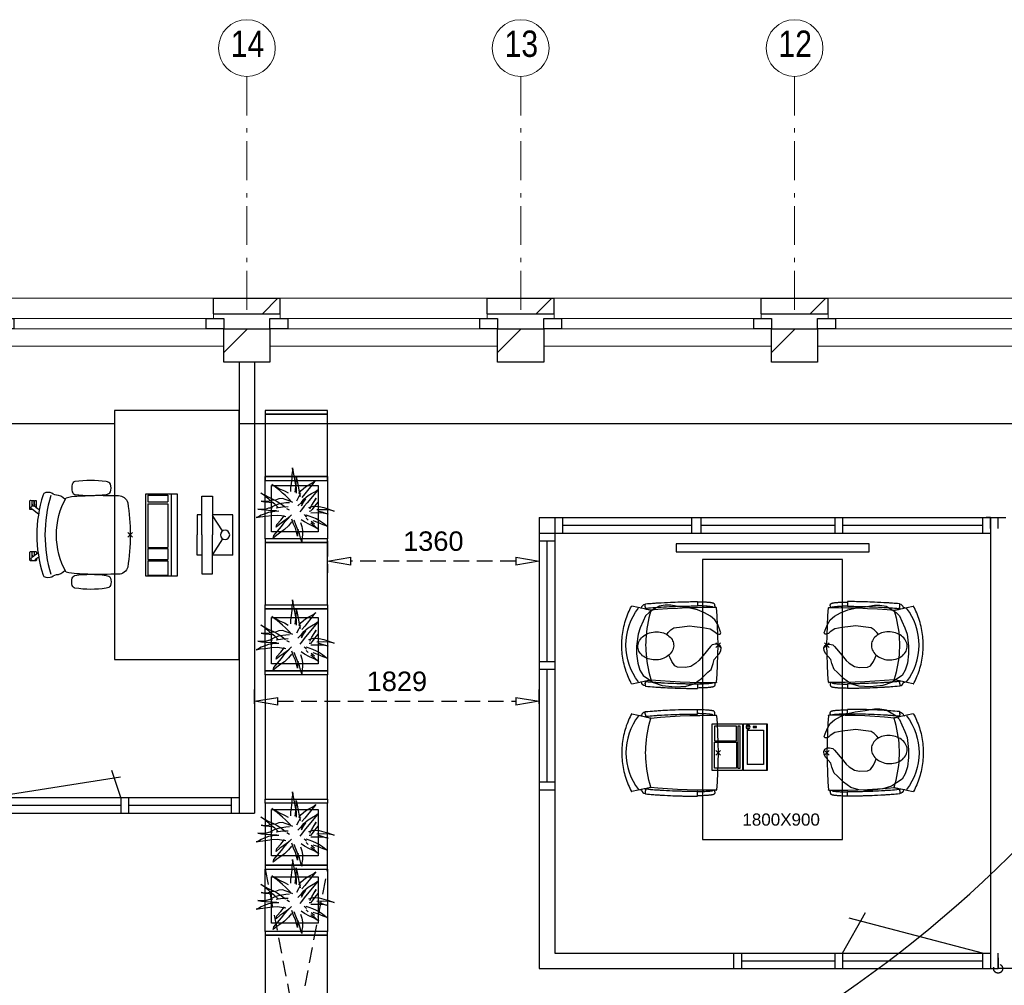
# Model space of a CAD drawing. Header units: millimetres. Extents: x 293454 to 524618, y 211738 to 307297.
# Tile 26 of 152: x 368258 to 374586, y 259316 to 265525. Entities that reach past the tile are written whole.
import ezdxf

# ---------------------------------------------------------------- set-up
doc = ezdxf.new("R2010")
doc.units = ezdxf.units.MM
doc.header["$LTSCALE"] = 400
doc.header["$PDMODE"] = 3
doc.header["$PDSIZE"] = 15
doc.linetypes.add('HIDDEN', pattern=[0.375, 0.25, -0.125])
doc.linetypes.add('STYLE_06', pattern=[1.041641, 0.625, -0.208282, 0.069427, -0.138931])
for name, color, linetype in [('-gd', 2, 'Continuous'), ('-ve', 2, 'HIDDEN'), ('co2-1-n-1-0-8_ip0', 7, 'Continuous'), ('inlay', 6, 'Continuous'), ('inr', 4, 'Continuous'), ('plafond', 255, 'HIDDEN'), ('plant', 114, 'Continuous'), ('plat', 5, 'Continuous'), ('sona-s008_ip0', 7, 'Continuous'), ('symbol', 1, 'Continuous'), ('timmerwerk-ge', 150, 'Continuous'), ('timmerwerk-ve', 8, 'HIDDEN')]:
    doc.layers.add(name, color=color, linetype=linetype)
for name, color, linetype, lineweight in [('Buitenkozijnen', 140, 'Continuous', 15), ('mat-baksteen', 5, 'Continuous', 25), ('mat-kalkzandsteen', 5, 'Continuous', 25), ('None', 7, 'Continuous', 9)]:
    doc.layers.add(name, color=color, linetype=linetype, lineweight=lineweight)
doc.styles.add('Arial', font='arial.ttf', dxfattribs={"height": 211.666667})
doc.styles.add('Arial Narrow', font='ARIALN.TTF', dxfattribs={"height": 222.25})
doc.styles.get("Standard").update_dxf_attribs({"font": 'arial.ttf'})
doc.dimstyles.new('CAL-N1-050-25', dxfattribs={"dimscale": 50, "dimtxt": 2.5, "dimasz": 3, "dimexe": 1.5, "dimexo": 0, "dimgap": 0.3, "dimtad": 0, "dimdec": 4, "dimrnd": 1, "dimdsep": 46, "dimtxsty": 'Standard', "dimblk": 'CLOSED', "dimcen": 0, "dimdle": 1.25, "dimclrt": 249, "dimadec": 0, "dimazin": 0, "dimtfac": 0.9, "dimtdec": 4, "dimtix": 1, "dimtmove": 0, "dimatfit": 3, "dimldrblk": 'CLOSED', "dimfxl": 1, "dimtvp": 1, "dimtolj": 1, "dimtzin": 0, "dimarcsym": 0})

# ---------------------------------------------------------------- blocks, each defined once
blk = doc.blocks.new('*X48')
at = {"layer": 'None', "lineweight": 9}
blk.add_line((-148.5, -148.5), (4, 4), dxfattribs=at)
blk = doc.blocks.new('*X49')
at = {"layer": 'None', "lineweight": 9}
blk.add_line((100, 100), (200, 200), dxfattribs=at)
blk = doc.blocks.new('Penant best-uitbr  (2D)')
at = {"layer": 'mat-baksteen', "lineweight": 25}
for p, q in [((-215, 200), (215, 200)), ((-215, 100), (-215, 200)), ((215, 100), (215, 200)), ((-215, 100), (215, 100))]:
    blk.add_line(p, q, dxfattribs=at)
at = {"layer": 'mat-kalkzandsteen', "lineweight": 25}
blk.add_lwpolyline([(-148.5, 4), (148.5, 4), (148.5, -210), (-148.5, -210)], close=True, dxfattribs=at)
at = {"layer": 'mat-baksteen'}
blk.add_blockref('*X49', (0, 0), dxfattribs=at)
at = {"layer": 'mat-kalkzandsteen'}
blk.add_blockref('*X48', (0, 0), dxfattribs=at)
blk = doc.blocks.new('Gevelpui best-uitbr 1330 (2D)')
at = {"layer": 'Buitenkozijnen', "lineweight": 15}
for p, q in [((-731.5, 71), (731.5, 71)), ((-731.5, 4), (-731.5, 71)), ((731.5, 4), (731.5, 71)), ((-731.5, 4), (731.5, 4))]:
    blk.add_line(p, q, dxfattribs=at)
at = {"layer": 'Buitenkozijnen', "color": 92, "lineweight": 25}
for points in [[(-731.5, 71), (-617.5, 71), (-617.5, 4), (-731.5, 4)], [(617.5, 71), (731.5, 71), (731.5, 4), (617.5, 4)]]:
    blk.add_lwpolyline(points, close=True, dxfattribs=at)
at = {"layer": 'None', "color": 43, "linetype": 'Continuous', "lineweight": 9}
blk.add_line((-731.5, -107), (731.5, -107), dxfattribs=at)
at = {"layer": 'None', "color": 43, "linetype": 'Continuous', "lineweight": 9, "flags": 128}
blk.add_lwpolyline([(-665, 71), (-665, 200), (665, 200), (665, 71)], dxfattribs=at)
blk = doc.blocks.new('*U108')
at = {"layer": 'None', "color": 7, "linetype": 'STYLE_06', "lineweight": 9}
for p, q in [((-42108.9, 10116.2), (-42108.9, 8616.2)), ((-40348.9, 10116.2), (-40348.9, 8616.2)), ((-38588.9, 10116.2), (-38588.9, 8616.2))]:
    blk.add_line(p, q, dxfattribs=at)
at = {"layer": 'None', "color": 43, "linetype": 'Continuous', "lineweight": 9}
for centre in [(-42108.9, 10298.8), (-40348.9, 10298.8), (-38588.9, 10298.8)]:
    blk.add_circle(centre, 182.6, dxfattribs=at)
at = {"layer": 'None', "color": 8, "char_height": 169.33, "attachment_point": 1, "style": 'Arial Narrow'}
for s, insert in [('14', (-42212.7, 10411.6)), ('13', (-40452.7, 10411.6)), ('12', (-38692.7, 10411.6))]:
    blk.add_mtext(s, dxfattribs=dict(at, insert=insert))
blk = doc.blocks.new('SONA-S008_B2')
at = {"layer": '-gd'}
blk.add_open_spline([(-253, -509.5), (-87.8, -560.2), (87.8, -560.2), (253, -509.5)], degree=3, dxfattribs=at)
for points in [[(-206.6, -15.8), (-79.4, 5.3), (79.6, 5.3), (206.6, -15.8)], [(-253, -73.9), (-253.4, -51.6), (-233.1, -20.2), (-206.6, -15.8)], [(206.6, -15.8), (233.1, -20.2), (253.4, -51.6), (253, -73.9)], [(-325.3, -126.1), (-337, -131.7), (-340.4, -140.8), (-342.5, -153.6)], [(-277.9, -126.1), (-287.8, -121.3), (-315.3, -121.3), (-325.3, -126.1)], [(-260.7, -153.6), (-262.7, -140.8), (-266.2, -131.7), (-277.9, -126.1)], [(-253, -272.1), (-257.1, -206.8), (-252.1, -139.2), (-253, -73.9)], [(253, -73.9), (252.1, -139.2), (257.1, -206.8), (253, -272.1)], [(260.6, -153.6), (262.7, -140.8), (266.2, -131.7), (277.9, -126.1)], [(277.9, -126.1), (287.8, -121.3), (315.3, -121.3), (325.3, -126.1)], [(325.3, -126.1), (337, -131.7), (340.4, -140.8), (342.5, -153.6)], [(-342.5, -153.6), (-353.5, -221.1), (-351.5, -287.6), (-342.5, -355.4)], [(-260.7, -355.4), (-251.6, -287.6), (-249.7, -221.1), (-260.7, -153.6)], [(260.6, -355.4), (251.6, -287.6), (249.7, -221.1), (260.6, -153.6)], [(342.5, -153.6), (353.4, -221.1), (351.5, -287.6), (342.5, -355.4)], [(-255.2, -303.9), (-254.1, -304.3), (-252.9, -304.7), (-251.7, -305.1)], [(-238.9, -411.5), (-253, -365.7), (-250.2, -318.7), (-253, -272.1)], [(253, -272.1), (250.2, -318.7), (253, -365.7), (238.9, -411.5)], [(251.9, -297.7), (252.9, -297.4), (253.8, -297.1), (254.7, -296.8)], [(-342.5, -355.4), (-341.5, -363), (-333.6, -369.9), (-326.1, -371.8)], [(-326.1, -371.8), (-310.3, -375.7), (-292.8, -375.7), (-277, -371.8)], [(-277, -371.8), (-269.5, -369.9), (-261.7, -363), (-260.7, -355.4)], [(-250.7, -332.5), (-253.1, -331.7), (-255.4, -330.9), (-257.6, -330.2)], [(256.9, -323.2), (255, -323.8), (253.1, -324.4), (251, -325.1)], [(277, -371.8), (269.5, -369.9), (261.7, -363), (260.6, -355.4)], [(326.1, -371.8), (310.3, -375.7), (292.8, -375.7), (277, -371.8)], [(342.5, -355.4), (341.5, -363), (333.6, -369.9), (326.1, -371.8)], [(-227.3, -418.1), (-247.1, -436.6), (-255.7, -455.2), (-255.5, -473.7)], [(238.9, -411.5), (95.4, -494.5), (-95.5, -494.5), (-238.9, -411.5)], [(255.5, -473.7), (255.7, -455.2), (247.1, -436.6), (227.3, -418.1)], [(-255.5, -473.7), (-255.4, -489), (-270.3, -500.1), (-272.1, -515.2)], [(272.1, -515.2), (270.3, -500.1), (255.4, -489), (255.5, -473.7)], [(-272.1, -515.2), (-274.4, -533.8), (-273.7, -555.7), (-258.6, -560.1)], [(-258.6, -560.1), (-77.4, -613.6), (78.8, -613.6), (258.6, -560.1)], [(258.6, -560.1), (273.7, -555.6), (274.4, -533.8), (272.1, -515.2)], [(-222.4, -606.9), (-222.4, -604.9), (-220.7, -603.3), (-218.7, -603.3)], [(-222.4, -615.1), (-222.4, -615.1), (-222.4, -606.9), (-222.4, -606.9)], [(-218.8, -615.1), (-218.8, -615.1), (-222.4, -615.1), (-222.4, -615.1)], [(-222.4, -629.9), (-222.4, -629.9), (-222.4, -618.1), (-222.4, -618.1)], [(-222.4, -618.1), (-222.4, -618.1), (-198.5, -618.1), (-198.5, -618.1)], [(-198.6, -630), (-198.6, -630), (-222.4, -629.9), (-222.4, -629.9)], [(-198.5, -615.1), (-198.5, -615.1), (-218.8, -615.1), (-218.8, -615.1)], [(-218.7, -603.3), (-218.7, -603.3), (-192, -603.3), (-176.8, -603.3)], [(-198.6, -633), (-198.6, -633), (-198.6, -630), (-198.6, -630)], [(-198.6, -630), (-198.6, -630), (-186.7, -630), (-186.7, -630)], [(-198.5, -618.1), (-198.5, -618.1), (-198.5, -615.1), (-198.5, -615.1)], [(-198.5, -615.1), (-198.5, -615.1), (-186.7, -615.2), (-186.7, -615.2)], [(-198.5, -618.1), (-198.5, -618.1), (-189.1, -618.2), (-187.1, -618.2)], [(-182.7, -633.4), (-188.4, -629.2), (-189.7, -621.1), (-185.5, -615.4)], [(-185.4, -615.2), (-186.2, -615.2), (-186.7, -615.2), (-186.7, -615.2)], [(-186.7, -615.2), (-186.7, -615.2), (-186.7, -616.4), (-186.7, -617.3)], [(-185.9, -630), (-186.4, -630), (-186.7, -630), (-186.7, -630)], [(-186.7, -630), (-186.7, -630), (-186.7, -633), (-186.7, -633)], [(-185.5, -615.4), (-185.5, -615.4), (-176.5, -602.9), (-162.6, -583.8)], [(-164.7, -630.5), (-168.8, -636.2), (-176.9, -637.5), (-182.7, -633.4)], [(-134.5, -588.9), (-152.4, -613.6), (-164.7, -630.5), (-164.7, -630.5)], [(-162.8, -630.1), (-162.8, -630.1), (-163.4, -630.1), (-164.4, -630)], [(-162.8, -628), (-162.8, -629.2), (-162.8, -630.1), (-162.8, -630.1)], [(106.4, -606.6), (106.4, -604.6), (108, -603), (110, -603)], [(106.4, -614.8), (106.4, -614.8), (106.4, -606.6), (106.4, -606.6)], [(110.1, -614.8), (110.1, -614.8), (106.4, -614.8), (106.4, -614.8)], [(106.4, -629.7), (106.4, -629.7), (106.4, -617.8), (106.4, -617.8)], [(106.4, -617.8), (106.4, -617.8), (130.3, -617.8), (130.3, -617.8)], [(130.3, -629.6), (130.3, -629.6), (106.4, -629.7), (106.4, -629.7)], [(106.4, -640.9), (106.4, -640.9), (106.4, -632.7), (106.4, -632.7)], [(106.4, -632.7), (106.4, -632.7), (110.1, -632.7), (110.1, -632.7)], [(110, -603), (110, -603), (115.6, -603), (123.1, -603)], [(130.3, -614.8), (130.3, -614.8), (110.1, -614.8), (110.1, -614.8)], [(110.1, -632.7), (110.1, -632.7), (130.3, -632.6), (130.3, -632.6)], [(143.1, -630.4), (143.1, -630.4), (131.8, -614.9), (115.2, -592)], [(130.3, -617.8), (130.3, -617.8), (130.3, -614.8), (130.3, -614.8)], [(130.3, -614.8), (130.3, -614.8), (130.9, -614.8), (131.7, -614.8)], [(130.3, -617.8), (130.3, -617.8), (131.9, -617.8), (133.9, -617.8)], [(130.3, -632.6), (130.3, -632.6), (130.3, -629.6), (130.3, -629.6)], [(130.3, -629.6), (130.3, -629.6), (142.1, -629.6), (142.1, -629.6)], [(130.3, -632.6), (130.3, -632.6), (142.2, -632.6), (142.2, -632.6)], [(142.5, -629.6), (142.3, -629.6), (142.1, -629.6), (142.1, -629.6)], [(142.1, -629.6), (142.1, -629.6), (142.2, -632.6), (142.2, -632.6)], [(142.2, -632.6), (142.2, -632.6), (143.3, -632.6), (145.1, -632.6)], [(161.1, -633.2), (155.3, -637.4), (147.2, -636.1), (143.1, -630.4)], [(143.7, -587.5), (156, -604.4), (163.9, -615.2), (163.9, -615.2)], [(154.9, -602.9), (159.4, -602.9), (162.3, -602.9), (162.3, -602.9)], [(163.9, -615.2), (168.1, -621), (166.8, -629.1), (161.1, -633.2)], [(161.8, -632.6), (162.2, -632.6), (162.4, -632.6), (162.4, -632.6)], [(162.3, -602.9), (164.4, -602.9), (166, -604.6), (166, -606.6)], [(162.4, -632.6), (162.4, -632.6), (166, -632.6), (166, -632.6)], [(166, -614.8), (166, -614.8), (164.6, -614.8), (163.5, -614.8)], [(166, -629.6), (166, -629.6), (165.4, -629.6), (164.4, -629.6)], [(165.3, -617.8), (165.8, -617.8), (166, -617.8), (166, -617.8)], [(166, -606.6), (166, -606.6), (166, -614.8), (166, -614.8)], [(166, -617.8), (166, -617.8), (166, -618.6), (166, -619.9)], [(166, -625.7), (166, -627.8), (166, -629.6), (166, -629.6)], [(166, -632.6), (166, -632.6), (166, -640.8), (166, -640.8)], [(-222.5, -641.1), (-222.5, -641.1), (-222.4, -632.9), (-222.4, -632.9)], [(-218.8, -644.8), (-220.8, -644.8), (-222.5, -643.1), (-222.5, -641.1)], [(-222.4, -632.9), (-222.4, -632.9), (-218.8, -632.9), (-218.8, -632.9)], [(-218.8, -632.9), (-218.8, -632.9), (-198.6, -633), (-198.6, -633)], [(-166.5, -644.9), (-166.5, -644.9), (-218.8, -644.8), (-218.8, -644.8)], [(-198.6, -633), (-198.6, -633), (-186.7, -633), (-186.7, -633)], [(-186.7, -633), (-186.7, -633), (-185.3, -633), (-183.1, -633)], [(-182.7, -633.4), (-182.7, -633.4), (-182.7, -633.4), (-182.7, -633.4)], [(-167.1, -633), (-166.7, -633), (-166.5, -633), (-166.5, -633)], [(-166.5, -633), (-166.5, -633), (-162.9, -633.1), (-162.9, -633.1)], [(-162.9, -641.3), (-162.9, -643.3), (-164.5, -644.9), (-166.5, -644.9)], [(-162.9, -633.1), (-162.9, -633.1), (-162.9, -641.3), (-162.9, -641.3)], [(110.1, -644.5), (108.1, -644.5), (106.5, -642.9), (106.4, -640.9)], [(162.4, -644.4), (162.4, -644.4), (110.1, -644.5), (110.1, -644.5)], [(161.1, -633.2), (161.1, -633.2), (161.1, -633.2), (161.1, -633.2)], [(166, -640.8), (166, -642.8), (164.4, -644.4), (162.4, -644.4)]]:
    blk.add_open_spline(points, degree=3)
at = {"layer": 'sona-s008_ip0'}
blk.add_point((0, 0), dxfattribs=at)
blk = doc.blocks.new('SYMB-CMP4_B2')
for p, q in [((-130, 558.1), (130, 558.1)), ((-130, 558.1), (-130, 428.1)), ((130, 558.1), (130, 428.1)), ((-25.3, 491.9), (-125, 428.1)), ((25.3, 491.9), (125, 428.1)), ((-250, 358.1), (-250, 428.1)), ((-250, 428.1), (0, 428.1)), ((250, 428.1), (0, 428.1)), ((250, 358.1), (250, 428.1)), ((0, 358.1), (-250, 358.1)), ((-130, 358.1), (-130, 328.1)), ((-130, 328.1), (0, 328.1)), ((0, 358.1), (250, 358.1)), ((130, 328.1), (0, 328.1)), ((130, 358.1), (130, 328.1)), ((265, 200), (-265, 200)), ((-265, 200), (-265, 0)), ((265, 0), (265, 200)), ((265, 162.9), (-265, 162.9)), ((-166.8, 141.5), (-259.7, 141.5)), ((-259.7, 12.9), (-259.7, 141.5)), ((-166.8, 12.9), (-166.8, 141.5)), ((-88, 141.5), (-159.1, 141.5)), ((-159.1, 12.9), (-159.1, 141.5)), ((-88, 12.9), (-88, 141.5)), ((200.4, 141.5), (-81.5, 141.5)), ((-81.5, 12.9), (-81.5, 141.5)), ((200.4, 12.9), (200.4, 141.5)), ((254.7, 141.5), (212.3, 141.5)), ((212.3, 12.9), (212.3, 141.5)), ((254.7, 12.9), (254.7, 141.5)), ((-265, 0), (265, 0)), ((-166.8, 12.9), (-259.7, 12.9)), ((-88, 12.9), (-159.1, 12.9)), ((200.4, 12.9), (-81.5, 12.9)), ((254.7, 12.9), (212.3, 12.9))]:
    blk.add_line(p, q)
blk.add_circle((0, 508.1), 30)
blk = doc.blocks.new('boom nieuw 01')
at = {"layer": 'plant', "extrusion": (0, -4.44089e-16, -1)}
for p, q in [((-574, 694), (-627, 737)), ((-627, 737), (-616, 698)), ((-574, 694), (-627, 737)), ((-627, 737), (-616, 698)), ((-616, 698), (-564, 639)), ((-616, 698), (-564, 639)), ((-519, 654), (-574, 694)), ((-519, 654), (-574, 694)), ((-285, 709), (-298, 670)), ((-285, 665), (-285, 709)), ((-238, 749), (-257, 677)), ((-238, 749), (-257, 677)), ((-225, 789), (-238, 749)), ((-225, 789), (-238, 749)), ((-225, 745), (-225, 789)), ((-225, 745), (-225, 789)), ((-219, 696), (-225, 745)), ((-219, 696), (-225, 745)), ((-219, 630), (-219, 696)), ((-219, 630), (-219, 696)), ((-531, 541), (-584, 584)), ((-584, 584), (-573, 545)), ((-531, 541), (-584, 584)), ((-584, 584), (-573, 545)), ((-564, 639), (-510, 574)), ((-564, 639), (-510, 574)), ((-467, 618), (-519, 654)), ((-467, 618), (-519, 654)), ((-510, 574), (-463, 510)), ((-510, 574), (-463, 510)), ((-412, 565), (-467, 618)), ((-412, 565), (-467, 618)), ((-369, 511), (-412, 565)), ((-369, 511), (-412, 565)), ((-316, 598), (-344, 540)), ((-308, 551), (-333, 488)), ((-308, 551), (-333, 488)), ((-298, 670), (-316, 598)), ((-284, 619), (-308, 551)), ((-284, 619), (-308, 551)), ((-279, 616), (-285, 665)), ((-257, 677), (-284, 619)), ((-257, 677), (-284, 619)), ((-243, 519), (-227, 576)), ((-243, 519), (-227, 576)), ((-227, 576), (-219, 630)), ((-227, 576), (-219, 630)), ((-55, 579), (-119, 548)), ((-55, 579), (-119, 548)), ((-101, 524), (-55, 560)), ((-101, 524), (-55, 560)), ((9, 617), (-55, 579)), ((9, 617), (-55, 579)), ((-55, 560), (-36, 579)), ((-55, 560), (-36, 579)), ((-36, 579), (9, 617)), ((-36, 579), (9, 617)), ((73, 551), (-4, 517)), ((73, 551), (-4, 517)), ((126, 569), (73, 551)), ((126, 569), (73, 551)), ((92, 539), (126, 569)), ((92, 539), (126, 569)), ((-831, 440), (-863, 451)), ((-863, 451), (-808, 440)), ((-831, 440), (-863, 451)), ((-863, 451), (-808, 440)), ((-793, 417), (-831, 440)), ((-793, 417), (-831, 440)), ((-808, 440), (-733, 432)), ((-808, 440), (-733, 432)), ((-751, 400), (-793, 417)), ((-751, 400), (-793, 417)), ((-733, 432), (-646, 419)), ((-733, 432), (-646, 419)), ((-646, 419), (-567, 415)), ((-646, 419), (-567, 415)), ((-573, 545), (-520, 486)), ((-573, 545), (-520, 486)), ((-567, 415), (-510, 423)), ((-567, 415), (-510, 423)), ((-476, 501), (-531, 541)), ((-476, 501), (-531, 541)), ((-520, 486), (-467, 421)), ((-520, 486), (-467, 421)), ((-510, 423), (-451, 434)), ((-510, 423), (-451, 434)), ((-424, 465), (-476, 501)), ((-424, 465), (-476, 501)), ((-463, 510), (-423, 466)), ((-463, 510), (-423, 466)), ((-369, 412), (-424, 465)), ((-369, 412), (-424, 465)), ((-423, 466), (-397, 444)), ((-423, 466), (-397, 444)), ((-344, 540), (-368, 472)), ((-187, 511), (-234, 479)), ((-187, 511), (-234, 479)), ((-195, 409), (-161, 444)), ((-119, 548), (-187, 511)), ((-170, 410), (-128, 424)), ((-170, 410), (-128, 424)), ((-167, 460), (-136, 488)), ((-167, 460), (-136, 488)), ((-128, 424), (-78, 443)), ((-128, 424), (-78, 443)), ((-95, 500), (-50, 537)), ((-78, 443), (-25, 464)), ((-78, 443), (-25, 464)), ((-4, 517), (-70, 496)), ((-4, 517), (-70, 496)), ((-25, 464), (20, 490)), ((-25, 464), (20, 490)), ((20, 490), (61, 517)), ((20, 490), (61, 517)), ((61, 517), (92, 539)), ((61, 517), (92, 539)), ((-838, 331), (-790, 339)), ((-838, 331), (-790, 339)), ((-787, 335), (-838, 331)), ((-787, 335), (-838, 331)), ((-790, 339), (-724, 343)), ((-790, 339), (-724, 343)), ((-737, 335), (-787, 335)), ((-737, 335), (-787, 335)), ((-690, 378), (-751, 400)), ((-690, 378), (-751, 400)), ((-691, 320), (-737, 335)), ((-724, 343), (-665, 349)), ((-724, 343), (-665, 349)), ((-636, 315), (-691, 320)), ((-636, 315), (-691, 320)), ((-601, 365), (-690, 378)), ((-601, 365), (-690, 378)), ((-642, 298), (-680, 321)), ((-642, 298), (-680, 321)), ((-665, 349), (-613, 352)), ((-665, 349), (-613, 352)), ((-601, 281), (-642, 298)), ((-601, 281), (-642, 298)), ((-613, 352), (-578, 349)), ((-613, 352), (-578, 349)), ((-553, 314), (-604, 263)), ((-553, 314), (-604, 263)), ((-547, 362), (-601, 365)), ((-547, 362), (-601, 365)), ((-540, 259), (-601, 281)), ((-540, 259), (-601, 281)), ((-583, 313), (-496, 300)), ((-583, 313), (-496, 300)), ((-511, 263), (-472, 292)), ((-511, 263), (-472, 292)), ((-496, 300), (-417, 296)), ((-496, 300), (-417, 296)), ((-472, 292), (-455, 309)), ((-472, 292), (-455, 309)), ((-398, 347), (-436, 328)), ((-398, 347), (-436, 328)), ((-281, 288), (-232, 238)), ((-281, 288), (-232, 238)), ((-231, 344), (-254, 371)), ((-231, 344), (-254, 371)), ((-233, 285), (-204, 233)), ((-233, 285), (-204, 233)), ((-192, 292), (-231, 344)), ((-192, 292), (-231, 344)), ((-151, 244), (-192, 292)), ((-151, 244), (-192, 292)), ((-127, 307), (-59, 290)), ((-127, 307), (-59, 290)), ((-105, 362), (-122, 364)), ((-105, 362), (-122, 364)), ((-113, 330), (-85, 277)), ((-113, 330), (-85, 277)), ((-83, 336), (-105, 362)), ((-83, 336), (-105, 362)), ((-15, 385), (-100, 387)), ((-15, 385), (-100, 387)), ((-85, 277), (-56, 224)), ((-85, 277), (-56, 224)), ((-43, 284), (-83, 336)), ((-43, 284), (-83, 336)), ((-59, 290), (16, 294)), ((-59, 290), (16, 294)), ((-3, 235), (-43, 284)), ((-3, 235), (-43, 284)), ((69, 341), (-16, 343)), ((69, 341), (-16, 343)), ((71, 388), (-15, 385)), ((71, 388), (-15, 385)), ((-5, 354), (51, 371)), ((-5, 354), (51, 371)), ((16, 294), (79, 310)), ((16, 294), (79, 310)), ((51, 371), (104, 389)), ((51, 371), (104, 389)), ((154, 344), (69, 341)), ((154, 344), (69, 341)), ((140, 402), (71, 388)), ((140, 402), (71, 388)), ((79, 310), (135, 327)), ((79, 310), (135, 327)), ((104, 389), (140, 402)), ((104, 389), (140, 402)), ((135, 327), (188, 345)), ((135, 327), (188, 345)), ((224, 359), (154, 344)), ((224, 359), (154, 344)), ((188, 345), (224, 359)), ((188, 345), (224, 359)), ((-748, 141), (-796, 107)), ((-748, 141), (-796, 107)), ((-796, 107), (-737, 139)), ((-796, 107), (-737, 139)), ((-794, 221), (-746, 230)), ((-794, 221), (-746, 230)), ((-743, 226), (-794, 221)), ((-743, 226), (-794, 221)), ((-722, 163), (-748, 141)), ((-722, 163), (-748, 141)), ((-746, 230), (-680, 234)), ((-746, 230), (-680, 234)), ((-694, 225), (-743, 226)), ((-694, 225), (-743, 226)), ((-737, 139), (-688, 167)), ((-737, 139), (-688, 167)), ((-686, 193), (-722, 163)), ((-686, 193), (-722, 163)), ((-647, 211), (-694, 225)), ((-647, 211), (-694, 225)), ((-688, 167), (-620, 196)), ((-688, 167), (-620, 196)), ((-648, 228), (-686, 193)), ((-648, 228), (-686, 193)), ((-680, 234), (-621, 240)), ((-680, 234), (-621, 240)), ((-604, 263), (-648, 228)), ((-604, 263), (-648, 228)), ((-592, 206), (-647, 211)), ((-592, 206), (-647, 211)), ((-620, 196), (-568, 225)), ((-620, 196), (-568, 225)), ((-549, 186), (-592, 206)), ((-549, 186), (-592, 206)), ((-568, 225), (-511, 263)), ((-568, 225), (-511, 263)), ((-496, 183), (-549, 186)), ((-496, 183), (-549, 186)), ((-451, 246), (-540, 259)), ((-451, 246), (-540, 259)), ((-454, 144), (-497, 109)), ((-454, 144), (-497, 109)), ((-392, 219), (-496, 183)), ((-392, 219), (-496, 183)), ((-403, 195), (-454, 144)), ((-403, 195), (-454, 144)), ((-397, 243), (-451, 246)), ((-397, 243), (-451, 246)), ((-369, 232), (-403, 195)), ((-369, 232), (-403, 195)), ((-354, 238), (-392, 219)), ((-354, 238), (-392, 219)), ((-297, 215), (-269, 162)), ((-297, 215), (-269, 162)), ((-269, 162), (-239, 109)), ((-269, 162), (-239, 109)), ((-263, 89), (-248, 155)), ((-263, 89), (-248, 155)), ((-194, 216), (-242, 260)), ((-194, 216), (-242, 260)), ((-232, 238), (-199, 194)), ((-232, 238), (-199, 194)), ((-186, 120), (-227, 169)), ((-186, 120), (-227, 169)), ((-204, 233), (-174, 186)), ((-204, 233), (-174, 186)), ((-199, 194), (-138, 143)), ((-199, 194), (-138, 143)), ((-174, 186), (-194, 216)), ((-174, 186), (-194, 216)), ((-33, 98), (-151, 244)), ((-33, 98), (-151, 244)), ((-138, 143), (-93, 116)), ((-138, 143), (-93, 116)), ((-56, 224), (-25, 178)), ((-56, 224), (-25, 178)), ((-25, 178), (-46, 207)), ((-25, 178), (-46, 207)), ((-597, 22), (-646, -12)), ((-597, 22), (-646, -12)), ((-646, -12), (-586, 20)), ((-646, -12), (-586, 20)), ((-572, 44), (-597, 22)), ((-572, 44), (-597, 22)), ((-586, 20), (-537, 48)), ((-586, 20), (-537, 48)), ((-535, 74), (-572, 44)), ((-535, 74), (-572, 44)), ((-537, 48), (-469, 77)), ((-537, 48), (-469, 77)), ((-497, 109), (-535, 74)), ((-497, 109), (-535, 74)), ((-469, 77), (-417, 106)), ((-469, 77), (-417, 106)), ((-380, 87), (-378, 37)), ((-380, 87), (-378, 37)), ((-378, 37), (-372, -25)), ((-378, 37), (-372, -25)), ((-317, 95), (-308, 24)), ((-317, 95), (-308, 24)), ((-317, -32), (-303, 34)), ((-317, -32), (-303, 34)), ((-308, 24), (-304, -32)), ((-308, 24), (-304, -32)), ((-303, 34), (-304, 107)), ((-303, 34), (-304, 107)), ((-293, -58), (-278, 12)), ((-293, -58), (-278, 12)), ((-278, 12), (-263, 89)), ((-278, 12), (-263, 89)), ((-267, 114), (-235, 70)), ((-267, 114), (-235, 70)), ((-235, 70), (-173, 19)), ((-235, 70), (-173, 19)), ((-69, -25), (-186, 120)), ((-69, -25), (-186, 120)), ((-173, 19), (-128, -8)), ((-173, 19), (-128, -8)), ((-93, 116), (-36, 86)), ((-93, 116), (-36, 86)), ((-36, 86), (2, 56)), ((-36, 86), (2, 56)), ((2, 56), (-33, 98)), ((2, 56), (-33, 98)), ((-372, -25), (-363, -96)), ((-372, -25), (-363, -96)), ((-363, -96), (-359, -152)), ((-363, -96), (-359, -152)), ((-348, -178), (-333, -108)), ((-348, -178), (-333, -108)), ((-333, -108), (-317, -32)), ((-333, -108), (-317, -32)), ((-304, -32), (-299, -81)), ((-304, -32), (-299, -81)), ((-303, -124), (-293, -58)), ((-303, -124), (-293, -58)), ((-299, -81), (-303, -124)), ((-299, -81), (-303, -124)), ((-128, -8), (-72, -38)), ((-128, -8), (-72, -38)), ((-72, -38), (-33, -68)), ((-72, -38), (-33, -68)), ((-33, -68), (-69, -25)), ((-33, -68), (-69, -25)), ((-359, -152), (-354, -201)), ((-359, -152), (-354, -201)), ((-358, -244), (-348, -178)), ((-358, -244), (-348, -178)), ((-354, -201), (-358, -244)), ((-354, -201), (-358, -244))]:
    blk.add_line(p, q, dxfattribs=at)
at = {"layer": 'timmerwerk-ge', "linetype": 'Continuous', "extrusion": (0, -4.44089e-16, -1)}
for p, q in [((0, 647), (-647, 647)), ((-647, 647), (-647, 0)), ((0, 0), (0, 647)), ((-647, 0), (0, 0))]:
    blk.add_line(p, q, dxfattribs=at)
blk = doc.blocks.new('co2-1-n-1-0-8_b2')
for p, q in [((-251.5, -20.3), (-255.8, -20.3)), ((251.5, -20.3), (255.8, -20.3)), ((-249.1, -132.2), (-279.1, -131.7)), ((-251.6, -131.7), (-251.6, -132.2)), ((251.6, -131.7), (251.6, -132.2)), ((-220.5, -431.4), (-220.7, -431.4)), ((220.7, -431.4), (220.5, -431.4)), ((-239.3, -492.8), (-236.8, -493.3)), ((-231.5, -468.8), (-234.2, -468.3)), ((234.4, -468), (231.4, -468.6)), ((236.7, -493), (239.1, -492.6)), ((-250, -554.2), (-241.1, -513.2)), ((241.1, -513.2), (250, -554.2))]:
    blk.add_line(p, q)
at = {"flags": 128}
for points in [[(-238.5, -9.5), (-189.8, -6), (-126.6, -2.7), (-63.3, -0.7), (0, 0)], [(0, 0), (63.3, -0.7), (126.6, -2.7), (189.8, -6), (238.5, -9.5)], [(-255.8, -20.3), (-257.1, -20.4), (-258.3, -20.7), (-259.5, -21.1), (-260.7, -21.6), (-261.9, -22.1), (-263, -22.8), (-264.1, -23.6), (-265.4, -24.8), (-266.8, -26.5), (-267.8, -28.1), (-268.4, -29.4), (-268.8, -30.4), (-269.5, -32.8), (-270, -34.9), (-270.5, -37.1), (-270.9, -39.4), (-271.3, -41.9), (-271.6, -44.3), (-272, -46.9), (-272.4, -49.7), (-272.7, -52.9), (-273.1, -56.4), (-273.5, -60.3), (-273.8, -64.4), (-274.2, -69.1), (-274.6, -74.7), (-275, -81.4), (-275.4, -89.2), (-275.8, -98.1), (-276, -105.6), (-276.2, -113.7), (-276.3, -122.4), (-276.4, -131.8)], [(-223.6, -431.8), (-228.8, -369.6), (-233.1, -307.4), (-236.5, -244.1), (-239, -180.9), (-240.5, -117.6), (-241, -54.2), (-240.8, -12)], [(240.8, -12), (240.9, -73.4), (240.1, -134.8), (238.4, -198.1), (235.7, -261.3), (232, -324.6), (227.4, -387.7), (223.6, -431.8)], [(255.8, -20.3), (257.1, -20.4), (258.3, -20.7), (259.5, -21.1), (260.7, -21.6), (261.9, -22.1), (263, -22.8), (264.1, -23.6), (265.4, -24.8), (266.8, -26.5), (267.8, -28.1), (268.4, -29.4), (268.8, -30.4), (269.5, -32.8), (270, -34.9), (270.5, -37.1), (270.9, -39.4), (271.3, -41.9), (271.6, -44.3), (272, -46.9), (272.4, -49.7), (272.7, -52.9), (273.1, -56.4), (273.5, -60.3), (273.8, -64.4), (274.2, -69.1), (274.6, -74.7), (275, -81.4), (275.4, -89.2), (275.8, -98.1), (276, -105.6), (276.2, -113.7), (276.3, -122.4), (276.4, -131.8)], [(-240.5, -95.2), (-241.5, -95.2), (-243, -95.2), (-244.8, -95.2), (-246.8, -95.2), (-248.9, -95.3), (-251, -95.3)], [(240.7, -95.2), (241.5, -95.2), (243, -95.2), (244.8, -95.2), (246.8, -95.2), (248.9, -95.3), (250.8, -95.3)], [(-250, -468), (-253.3, -468.2), (-255.6, -468.2), (-257.8, -468.2), (-259.7, -468), (-261.4, -467.8), (-262.7, -467.5), (-264.9, -466.6), (-266.3, -450.4), (-267.4, -435.8), (-268.5, -422.4), (-269.3, -410.3), (-270, -401), (-270.6, -392.6), (-271.1, -385.1), (-271.5, -378.5), (-271.8, -372.8), (-272.1, -368), (-272.9, -354.6), (-273.7, -340.4), (-274.5, -325.4), (-275.2, -310.1), (-275.8, -294.9), (-276.6, -274.8), (-277.3, -254.8), (-277.8, -234.9), (-278, -228.3), (-278.2, -221.8), (-278.3, -215.3), (-278.4, -208.9), (-278.5, -202.3), (-278.7, -195.2), (-278.8, -187.2), (-278.9, -178.1), (-279, -168.1), (-279.1, -157), (-279.1, -144.8), (-279.1, -131.7)], [(-250, -468), (-248.5, -467.9), (-246.1, -467.6), (-243.8, -467.2), (-241.7, -466.8), (-239.8, -466.3), (-238.2, -465.8), (-237, -465.2), (-235, -464), (-236.3, -448.9), (-237.4, -435.5), (-238.3, -423.4), (-239.1, -412.6), (-239.8, -403.2), (-240.3, -395.1), (-240.8, -388.6), (-241.2, -382.4), (-241.6, -376), (-242, -369.6), (-242.4, -363.2), (-243.5, -343.6), (-244.5, -323.8), (-245.4, -304), (-246.2, -285.1), (-246.9, -266.1), (-247.5, -247.9), (-247.9, -231.1), (-248, -226.2), (-248.2, -220.5), (-248.3, -213.9), (-248.5, -206.4), (-248.6, -197.9), (-248.8, -188.5), (-248.9, -176.2), (-249, -162.7), (-249.1, -147.9), (-249.1, -132.2)], [(249.1, -132.2), (249.1, -146.9), (249, -160.6), (248.9, -172.9), (248.8, -183.9), (248.7, -193.5), (248.5, -201.8), (248.4, -208.3), (248.3, -214.7), (248.2, -221.1), (248, -227.6), (247.9, -234.1), (247.3, -253.9), (246.6, -273.8), (245.9, -293.6), (245, -312.5), (244.1, -331.4), (243.2, -349.5), (242.2, -366.2), (241.9, -371), (241.5, -376.6), (241.1, -383.1), (240.6, -390.6), (240.1, -398.9), (239.4, -408.1), (238.5, -420.2), (237.5, -433.4), (236.4, -447.9), (235, -464), (237, -465.2), (238.2, -465.8), (239.8, -466.3), (241.7, -466.8), (243.8, -467.2), (246.1, -467.6), (248.5, -467.9), (250, -468)], [(250, -468), (253.3, -468.2), (255.6, -468.2), (257.8, -468.2), (259.7, -468), (261.4, -467.8), (262.7, -467.5), (263.7, -467.1), (265, -466.1), (266, -453.4), (267, -441.6), (267.8, -430.7), (268.6, -420.8), (269.2, -412), (269.8, -404.1), (270.3, -397.1), (270.7, -390.6), (271.1, -384.3), (271.5, -377.9), (271.9, -371.5), (272.3, -365), (273.4, -345.2), (274.5, -325.3), (275.4, -305.3), (276, -290.1), (276.6, -274.8), (277.1, -259.7), (277.6, -245.3), (277.9, -231.9), (278, -226.9), (278.2, -221.2), (278.3, -214.5), (278.5, -206.9), (278.6, -198.4), (278.7, -188.9), (278.9, -176.5), (279, -162.9), (279.1, -148), (279.1, -131.7), (249.1, -132.2)], [(-241.1, -513.2), (-239, -503.7), (-237.1, -494.8), (-234.9, -484.6), (-232.9, -475.3), (-231.1, -466.9), (-229.4, -459.3), (-228, -452.7), (-226.8, -447), (-225.7, -442.2), (-224.9, -438.4)], [(-224.9, -438.4), (-224.4, -436.2), (-224.1, -434.5), (-223.8, -433.2), (-223.6, -432.5)], [(-223.7, -432.8), (-223.7, -432.8), (-223.6, -432.5)], [(-223.6, -431.7), (-223.6, -431.7), (-223.6, -431.8)], [(0, -465.5), (-18.1, -465.2), (-36.1, -464.6), (-59.3, -463.1), (-82.5, -460.9), (-105.6, -457.9), (-128.5, -454.2), (-151.9, -449.7), (-175, -444.4), (-197.9, -438.3), (-220.5, -431.4)], [(220.5, -431.4), (198.1, -438.3), (175.3, -444.3), (152.1, -449.7), (128.5, -454.2), (105.7, -457.9), (82.8, -460.8), (59.5, -463.1), (36.1, -464.6), (18.1, -465.2), (0, -465.5)], [(223.6, -431.8), (223.6, -431.7), (223.6, -431.7)], [(223.6, -432.5), (223.6, -432.5), (223.7, -432.8)], [(223.6, -432.5), (223.7, -432.8), (224, -434), (224.4, -435.9), (224.9, -438.4)], [(224.9, -438.4), (225.7, -442.2), (226.8, -447), (228, -452.7), (229.4, -459.3), (231.1, -466.8), (232.9, -475.2), (234.9, -484.6), (237.1, -494.8), (239, -503.7), (241.1, -513.2)], [(-248.6, -556.9), (-241.7, -560.6), (-230.9, -566), (-220.5, -570.8), (-209.7, -575.6), (-197.7, -580.6), (-185.6, -585.3), (-173.3, -589.7), (-161, -593.7), (-148.6, -597.5), (-136.1, -601), (-123.5, -604.2), (-110.8, -607), (-98.1, -609.6), (-85.4, -611.8), (-72.6, -613.8), (-59.7, -615.4), (-46.8, -616.7), (-33.9, -617.7), (-22.6, -618.2), (-10.7, -618.6), (0, -618.7)], [(0, -618.7), (7.7, -618.6), (19.8, -618.3), (31.2, -617.8), (42.9, -617), (55.8, -615.8), (68.7, -614.3), (81.5, -612.4), (94.3, -610.3), (107, -607.8), (119.7, -605.1), (132.3, -602), (144.8, -598.6), (157.2, -594.9), (169.5, -590.9), (181.8, -586.7), (194, -582.1), (206, -577.2), (217.9, -572), (228.2, -567.2), (238.9, -562), (248.7, -556.9)]]:
    blk.add_lwpolyline(points, dxfattribs=at)
for centre, radius, start, end in [((-251.5, -32.8), 12.5, 31.88123, 90), ((-251.5, -32.8), 12.5, 293.14629, 327.65776), ((-238.3, -12), 2.5, 94.56646, 179.48074), ((238.3, -12), 2.5, 0.51926, 85.43354), ((251.5, -32.8), 12.5, 90, 148.11877), ((251.5, -32.8), 12.5, 212.34224, 246.85371), ((-226.1, -432), 2.5, 341.68171, 5.2297), ((-226.1, -431.9), 2.5, 347.79098, 5.22757), ((226.1, -431.9), 2.5, 174.77243, 192.20902), ((226.1, -432), 2.5, 174.778, 187.14446), ((226.1, -432), 2.5, 187.15482, 198.3185), ((-233.6, -464.5), 28.8, 186.1005, 258.54259), ((-166.7, -477.3), 75, 191.73142, 197.31644), ((-233.7, -464.5), 3.77, 192.88655, 261.7566), ((234, -464.6), 3.4, 276.6537, 346.92859), ((166.7, -477.3), 75, 342.67468, 348.45132), ((234, -464.6), 28.4, 280.35782, 354.00571), ((-247.5, -554.8), 2.5, 167.79098, 242.16084), ((0.2, -200.9), 391.2, 232.63547, 269.9709), ((-0.2, -200.9), 391.2, 270.03074, 307.36288), ((247.5, -554.8), 2.5, 297.83916, 12.20902)]:
    blk.add_arc(centre, radius, start, end)
for points in [[(-243.3, -32.8), (-243.7, -32.8), (-244.1, -33.5), (-245, -36.2), (-245.5, -38.1), (-246.4, -43.2), (-246.9, -46.3), (-247.8, -53.6), (-248.3, -57.8), (-249.1, -67), (-249.5, -72), (-250.2, -82.7), (-250.6, -88.4), (-251.1, -100.3), (-251.3, -106.4), (-251.5, -118.9), (-251.6, -125.3), (-251.6, -131.7)], [(243.3, -32.8), (243.7, -32.8), (244.1, -33.5), (245, -36.2), (245.5, -38.1), (246.4, -43.2), (246.9, -46.3), (247.8, -53.6), (248.3, -57.8), (249.1, -67), (249.5, -72), (250.2, -82.7), (250.6, -88.4), (251.1, -100.3), (251.3, -106.4), (251.5, -118.9), (251.6, -125.3), (251.6, -131.7)]]:
    blk.add_open_spline(points, degree=3, knots=[0, 0, 0, 0, 0.125, 0.125, 0.25, 0.25, 0.375, 0.375, 0.5, 0.5, 0.625, 0.625, 0.75, 0.75, 0.875, 0.875, 0.9994014, 0.9994014, 0.9994014, 0.9994014])
at = {"layer": 'co2-1-n-1-0-8_ip0'}
blk.add_point((0, 0), dxfattribs=at)
blk = doc.blocks.new('symb-LPTP_b2')
for p, q in [((150, 0), (-150, 0)), ((-150, 0), (-150, -155)), ((150, -155), (150, 0)), ((150, -5), (-150, -5)), ((-110, -25), (-110, -129)), ((110, -25), (-110, -25)), ((110, -129), (110, -25)), ((150, -155), (-150, -155)), ((150, -160), (-150, -160)), ((-150, -160), (-150, -355)), ((110, -129), (-110, -129)), ((150, -355), (150, -160)), ((-150, -355), (150, -355))]:
    blk.add_line(p, q)
for points in [[(126.4, -69.8), (133.6, -69.8), (133.6, -91.9), (126.4, -91.9)], [(128.4, -71.8), (131.6, -71.8), (131.6, -89.9), (128.4, -89.9)], [(-135, -175), (135, -175), (135, -188.8), (-135, -188.8)], [(32.1, -198.8), (-135, -198.8), (-135, -340), (32.1, -340)], [(42.1, -198.8), (135, -198.8), (135, -340), (42.1, -340)]]:
    blk.add_lwpolyline(points, close=True)
for points in [[(-129.8, -157.5, 10, 10, 0), (-110.7, -157.5, 10, 10, 0)], [(129.8, -157.5, 10, 10, 0), (110.7, -157.5, 10, 10, 0)]]:
    blk.add_lwpolyline(points, format="xyseb")
for radius in [12.6, 7.57]:
    blk.add_circle((130, -123.9), radius)
blk = doc.blocks.new('SYMB-PS01_B2')
blk.add_lwpolyline([(58.6, 67.4), (69.9, 77.8), (86, 96.6), (96.2, 116.4), (97.7, 170.3), (98.9, 217.4), (92.2, 250.7), (80.6, 302.7), (67.2, 348.9), (45.4, 376.3), (34.1, 387.9), (26.6, 400.2), (25.8, 409.6), (35.8, 414.1), (52.2, 410), (91.1, 399.8), (121.7, 384.5), (148.5, 360), (172.8, 323.3), (197.5, 278.9), (212.1, 231.9), (226.3, 168.8), (242.3, 111.1), (246.7, 76.3), (243.8, 35.7), (228.6, 1.8), (211, -31.7), (189.9, -56.4), (157.6, -74.3), (117.4, -97.9), (79.2, -115.8), (3.3, -132.4), (-46.9, -138.2), (-106.7, -136.4), (-153.5, -126.6), (-188.7, -109.6), (-215.4, -77.6), (-241.3, -46.4), (-264.4, 7.1), (-281.7, 87.7), (-285.3, 159.4), (-274.4, 212.1), (-245.6, 262.8), (-208.8, 307.7), (-193.1, 328.9), (-157.4, 347.2), (-130.7, 355.4), (-98.1, 391.1), (-80.1, 403.4), (-61.1, 407.8), (-46.6, 401.9), (-35.3, 388.5), (-34.1, 373.2), (-36.8, 351.9), (-46.2, 340), (-98.7, 286.6), (-128.1, 256.2), (-144.3, 235.4), (-162, 200.8), (-165.4, 167), (-158.2, 116.6), (-147, 99), (-118, 82.3), (-92.6, 73.9), (-75.3, 68.1)])
blk.add_lwpolyline([(-98.1, -12.2, 0.078796), (-89.7, -57.2, 0.088041), (-69.3, -92.8, 0.105312), (-38.1, -117.4, 0.121926), (-4.5, -124.7, 0.121926), (28.7, -115.5, 0.105312), (58.5, -89.2, 0.088041), (76.7, -52.4, 0.078796), (82.6, -7.1, 0.078796), (74.1, 37.9, 0.088041), (53.8, 73.5, 0.105312), (22.6, 98.1, 0.121926), (-11.1, 105.4, 0.121926), (-44.2, 96.2, 0.105312), (-74, 69.9, 0.088041), (-92.2, 33.1, 0.078796)], format="xyb", close=True)
blk = doc.blocks.new('_CLOSED')
at = {"color": 0, "linetype": 'ByBlock'}
for p, q in [((-1, 0.167), (0, 0)), ((-1, 0.167), (-1, -0.167)), ((0, 0), (-1, -0.167))]:
    blk.add_line(p, q, dxfattribs=at)
blk = doc.blocks.new('*D1678')
at = {"layer": '-ve', "color": 0, "lineweight": -2, "transparency": 16777216}
for p, q in [((369767.8, 261125.5), (369767.8, 261217.3)), ((371596.3, 261125.5), (371596.3, 261217.3)), ((369917.8, 261142.3), (371446.3, 261142.3))]:
    blk.add_line(p, q, dxfattribs=at)
at = {"layer": 'Defpoints', "color": 0, "transparency": 16777216}
for p in [(369767.8, 261125.5), (371596.3, 261142.3), (371596.3, 261125.5)]:
    blk.add_point(p, dxfattribs=at)
at = {"layer": '-ve', "color": 0, "lineweight": -2, "transparency": 16777216, "xscale": 150, "yscale": 150, "zscale": 150, "rotation": 180}
blk.add_blockref('_CLOSED', (369767.8, 261142.3), dxfattribs=at)
at = {"layer": '-ve', "color": 0, "lineweight": -2, "transparency": 16777216, "xscale": 150, "yscale": 150, "zscale": 150}
blk.add_blockref('_CLOSED', (371596.3, 261142.3), dxfattribs=at)
at = {"layer": '-ve', "color": 249, "transparency": 16777216, "insert": (370682.1, 261269.9), "char_height": 125, "attachment_point": 5}
blk.add_mtext('\\A1;1829', dxfattribs=at)
blk = doc.blocks.new('*D1679')
at = {"layer": '-ve', "color": 0, "lineweight": -2, "transparency": 16777216}
for p, q in [((370236.3, 262323.5), (370236.3, 261968.5)), ((371596.3, 262323.5), (371596.3, 261968.5)), ((371446.3, 262043.5), (370386.3, 262043.5))]:
    blk.add_line(p, q, dxfattribs=at)
at = {"layer": 'Defpoints', "color": 0, "transparency": 16777216}
for p in [(370236.3, 262323.5), (371596.3, 262323.5), (370236.3, 262043.5)]:
    blk.add_point(p, dxfattribs=at)
at = {"layer": '-ve', "color": 0, "lineweight": -2, "transparency": 16777216, "xscale": 150, "yscale": 150, "zscale": 150, "rotation": 180}
blk.add_blockref('_CLOSED', (370236.3, 262043.5), dxfattribs=at)
at = {"layer": '-ve', "color": 0, "lineweight": -2, "transparency": 16777216, "xscale": 150, "yscale": 150, "zscale": 150}
blk.add_blockref('_CLOSED', (371596.3, 262043.5), dxfattribs=at)
at = {"layer": '-ve', "color": 249, "transparency": 16777216, "insert": (370916.3, 262171.2), "char_height": 125, "attachment_point": 5}
blk.add_mtext('\\A1;1360', dxfattribs=at)

msp = doc.modelspace()

# ---------------------------------------------------------------- linework, layer by layer
at = {"layer": '-ve'}
msp.add_line((374546.34062, 262253.5115), (374546.34062, 262323.5115), dxfattribs=at)
at = {"layer": 'inlay'}
for p, q in [((368867.84062, 262926.5115), (367907.84062, 262926.5115)), ((379297.84062, 262926.5115), (369667.84062, 262926.5115))]:
    msp.add_line(p, q, dxfattribs=at)
msp.add_arc((369160.85228, 265657.09549), 7756.19307, 212.641868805, 322.534927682, dxfattribs=at)
at = {"layer": 'mat-kalkzandsteen', "lineweight": 25}
for p, q in [((369667.84062, 263323.5115), (369667.84062, 260423.5115)), ((369767.84062, 263323.5115), (369767.84062, 260423.5115)), ((368057.84062, 260523.5115), (368904.95526, 260657.17131)), ((368907.84062, 260523.5115), (368850.30086, 260698.13619)), ((368007.84062, 260523.5115), (369667.84062, 260523.5115)), ((368057.84062, 260473.5115), (368907.84062, 260473.5115)), ((368907.84062, 260523.5115), (368907.84062, 260423.5115)), ((368957.84062, 260523.5115), (368957.84062, 260423.5115)), ((368957.84062, 260473.5115), (369617.84062, 260473.5115)), ((369617.84062, 260523.5115), (369617.84062, 260423.5115)), ((364387.84062, 260423.5115), (369767.84062, 260423.5115))]:
    msp.add_line(p, q, dxfattribs=at)
at = {"layer": 'plafond'}
msp.add_line((374546.34062, 259493.5115), (374546.34062, 259423.5115), dxfattribs=at)
msp.add_line((374546.34062, 259493.5115), (374546.34062, 259423.5115), dxfattribs=at)
msp.add_circle((374546.34062, 259423.5115), 29.18475, dxfattribs=at)
at = {"layer": 'plat'}
for p, q in [((371596.34062, 262323.5115), (371596.34062, 259423.5115)), ((371596.34062, 262323.5115), (374496.34062, 262323.5115)), ((371596.34062, 262323.5115), (371596.34062, 259423.5115)), ((371696.34062, 262323.5115), (371696.34062, 259523.5115)), ((371696.34062, 262323.5115), (371696.34062, 259523.5115)), ((371746.34062, 262323.5115), (371746.34062, 262223.5115)), ((371746.34062, 262323.5115), (371746.34062, 262223.5115)), ((372576.34062, 262323.5115), (372576.34062, 262223.5115)), ((372636.34062, 262323.5115), (372636.34062, 262223.5115)), ((373496.34062, 262323.5115), (373496.34062, 262223.5115)), ((373546.34062, 262323.5115), (373546.34062, 262223.5115)), ((374446.34062, 262323.5115), (374446.34062, 262223.5115)), ((374496.34062, 262323.5115), (374470.34062, 262323.5115)), ((374496.34062, 262253.5115), (374496.34062, 262323.5115)), ((374496.34062, 262253.5115), (374496.34062, 262323.5115)), ((374496.34062, 262323.5115), (374496.34062, 259423.5115)), ((374496.34062, 262323.5115), (374596.34062, 262323.5115)), ((372576.34062, 262273.5115), (371746.34062, 262273.5115)), ((373496.34062, 262273.5115), (372636.34062, 262273.5115)), ((374446.34062, 262273.5115), (373546.34062, 262273.5115)), ((371596.34062, 262223.5115), (374496.34062, 262223.5115)), ((371596.34062, 262173.5115), (371696.34062, 262173.5115)), ((371646.34062, 262173.5115), (371646.34062, 261398.5115)), ((371596.34062, 261398.5115), (371696.34062, 261398.5115)), ((371596.34062, 261348.5115), (371696.34062, 261348.5115)), ((371646.34062, 261348.5115), (371646.34062, 260623.5115)), ((371596.34062, 260623.5115), (371696.34062, 260623.5115)), ((371596.34062, 260573.5115), (371696.34062, 260573.5115)), ((373546.34062, 259523.5115), (373693.03421, 259783.08762)), ((374446.34062, 259523.5115), (373589.09066, 259748.43679)), ((371696.34062, 259523.5115), (374496.34062, 259523.5115)), ((372846.34062, 259523.5115), (372846.34062, 259423.5115)), ((372896.34062, 259523.5115), (372896.34062, 259423.5115)), ((373496.34062, 259523.5115), (373496.34062, 259423.5115)), ((373546.34062, 259523.5115), (373546.34062, 259423.5115)), ((374446.34062, 259523.5115), (374446.34062, 259423.5115)), ((374546.34062, 259423.5115), (374546.34062, 259523.5115)), ((374546.34062, 259423.5115), (374546.34062, 259523.5115)), ((372896.34062, 259473.5115), (373496.34062, 259473.5115)), ((373546.34062, 259473.5115), (374446.34062, 259473.5115)), ((371596.34062, 259423.5115), (374546.34062, 259423.5115)), ((377496.34062, 259423.5115), (374546.34062, 259423.5115))]:
    msp.add_line(p, q, dxfattribs=at)
at = {"layer": 'timmerwerk-ge'}
for points in [[(368867.84062, 263011.96197), (368867.84062, 261411.96197), (369667.84062, 261411.96197), (369667.84062, 263011.96197)], [(369836.34062, 263012.5115), (369836.34062, 262987.5115), (370236.34062, 262987.5115), (370236.34062, 263012.5115)], [(369836.34062, 262587.5115), (370236.34062, 262587.5115), (370236.34062, 262987.5115), (369836.34062, 262987.5115)], [(369836.34062, 262587.5115), (369836.34062, 262562.5115), (370236.34062, 262562.5115), (370236.34062, 262587.5115)], [(369836.34062, 262587.5115), (370236.34062, 262587.5115), (370236.34062, 262187.5115), (369836.34062, 262187.5115)], [(369836.34062, 262187.5115), (369836.34062, 262162.5115), (370236.34062, 262162.5115), (370236.34062, 262187.5115)], [(369836.34062, 261762.5115), (370236.34062, 261762.5115), (370236.34062, 262162.5115), (369836.34062, 262162.5115)], [(372476.34062, 262103.98936), (373716.34062, 262103.98936), (373716.34062, 262153.98936), (372476.34062, 262153.98936)], [(373546.34062, 260253.98936), (373546.34062, 262053.98936), (372646.34062, 262053.98936), (372646.34062, 260253.98936)], [(369836.34062, 261737.5115), (369836.34062, 261762.5115), (370236.34062, 261762.5115), (370236.34062, 261737.5115)], [(369836.34062, 261737.5115), (370236.34062, 261737.5115), (370236.34062, 261337.5115), (369836.34062, 261337.5115)], [(369836.34062, 261312.5115), (369836.34062, 261337.5115), (370236.34062, 261337.5115), (370236.34062, 261312.5115)], [(369836.34062, 260512.5115), (370236.34062, 260512.5115), (370236.34062, 261312.5115), (369836.34062, 261312.5115)], [(369836.34062, 260487.5115), (369836.34062, 260512.5115), (370236.34062, 260512.5115), (370236.34062, 260487.5115)], [(369836.34062, 260087.5115), (370236.34062, 260087.5115), (370236.34062, 260487.5115), (369836.34062, 260487.5115)], [(369836.34062, 260087.5115), (369836.34062, 260062.5115), (370236.34062, 260062.5115), (370236.34062, 260087.5115)], [(369836.34062, 260062.5115), (370236.34062, 260062.5115), (370236.34062, 259662.5115), (369836.34062, 259662.5115)], [(369836.34062, 259662.5115), (369836.34062, 259637.5115), (370236.34062, 259637.5115), (370236.34062, 259662.5115)], [(369836.34062, 259237.5115), (370236.34062, 259237.5115), (370236.34062, 259637.5115), (369836.34062, 259637.5115)]]:
    msp.add_lwpolyline(points, close=True, dxfattribs=at)
at = {"layer": 'timmerwerk-ve'}
for p, q in [((369836.34062, 260062.5115), (370236.34062, 257987.5115)), ((369836.34062, 257987.5115), (370236.34062, 260062.5115))]:
    msp.add_line(p, q, dxfattribs=at)

# ---------------------------------------------------------------- block references
at = {"layer": '-ve', "xscale": -0.4608, "yscale": 0.4608, "zscale": 0.4608, "rotation": 180}
for p in [(370175.39961, 262530.77029), (370175.39961, 261681.41339), (370175.39961, 260446.53281), (370175.39961, 260013.54198)]:
    msp.add_blockref('boom nieuw 01', p, dxfattribs=at)
at = {"layer": 'inr'}
for name, p, rotation in [('SONA-S008_B2', (368967.84062, 262211.96197), 270), ('co2-1-n-1-0-8_b2', (373446.34062, 261503.98936), 90), ('co2-1-n-1-0-8_b2', (372746.34062, 260811.16915), 270)]:
    msp.add_blockref(name, p, dxfattribs=dict(at, rotation=rotation))
at = {"layer": 'inr', "xscale": -1}
for name, p, rotation in [('co2-1-n-1-0-8_b2', (372746.34062, 261503.98936), 270), ('co2-1-n-1-0-8_b2', (373446.34062, 260811.16915), 90), ('symb-LPTP_b2', (373062.80842, 260846.75841), 270)]:
    msp.add_blockref(name, p, dxfattribs=dict(at, rotation=rotation))
at = {"layer": 'mat-baksteen', "color": 7}
for p in [(369717.84062, 263533.5115), (371477.84062, 263533.5115), (373237.84062, 263533.5115)]:
    msp.add_blockref('Penant best-uitbr  (2D)', p, dxfattribs=at)
at = {"layer": 'None', "color": 7}
for name, p in [('*U108', (411826.78125, 255043.5115)), ('Gevelpui best-uitbr 1330 (2D)', (368837.84062, 263533.5115)), ('Gevelpui best-uitbr 1330 (2D)', (370597.84062, 263533.5115)), ('Gevelpui best-uitbr 1330 (2D)', (372357.84062, 263533.5115)), ('Gevelpui best-uitbr 1330 (2D)', (374117.84062, 263533.5115))]:
    msp.add_blockref(name, p, dxfattribs=at)
at = {"layer": 'symbol', "xscale": -1}
for name, p, rotation in [('SYMB-CMP4_B2', (369069.32932, 262211.96197), 270), ('SYMB-PS01_B2', (372354.91171, 261507.24478), 275.5976567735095)]:
    msp.add_blockref(name, p, dxfattribs=dict(at, rotation=rotation))
at = {"layer": 'symbol', "rotation": 84.40234322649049}
for p in [(373837.76952, 261507.24478), (373837.76952, 260840.79999)]:
    msp.add_blockref('SYMB-PS01_B2', p, dxfattribs=at)

# ---------------------------------------------------------------- texts
at = {"layer": 'plat', "insert": (372902.51367, 260420.79699), "char_height": 78.232, "attachment_point": 1, "style": 'Arial'}
msp.add_mtext('1800X900', dxfattribs=at)

# ---------------------------------------------------------------- dimensions: what is measured, and where the dimension line sits
at = {"layer": '-ve'}
for p1, p2, distance, picture, middle in [((371596.34062, 262323.5115), (370236.34062, 262323.5115), 280.05051, '*D1679', (370916.34062, 262171.1895)), ((369767.84062, 261125.52223), (371596.34062, 261125.52223), 16.7443, '*D1678', (370682.09062, 261269.90978))]:
    dim = msp.add_aligned_dim(p1=p1, p2=p2, distance=distance, dimstyle='CAL-N1-050-25', dxfattribs=at)
    dim.commit()
    dim.dimension.update_dxf_attribs({"geometry": picture, "text_midpoint": middle})

doc.saveas('drawing.dxf')
